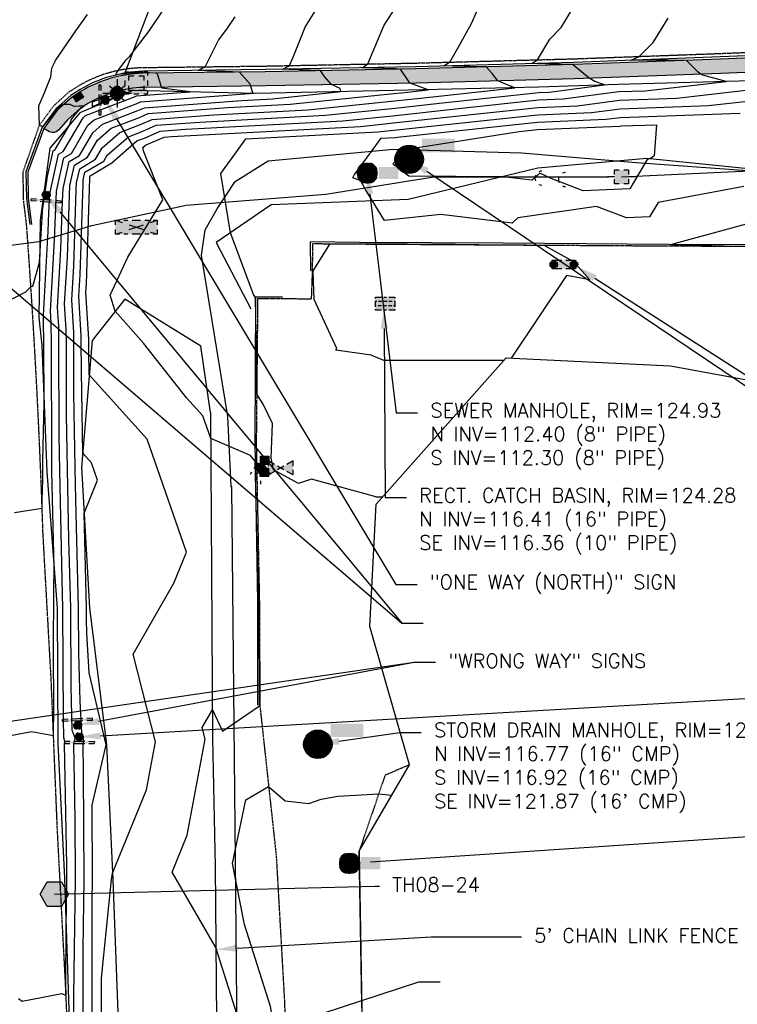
# Model space of a CAD drawing. Header units: feet. Extents: x 351431 to 355879, y 310968 to 329728.
# Tile 223 of 254: x 352992 to 353245, y 326568 to 326915. Entities that reach past the tile are written whole.
import ezdxf

# ---------------------------------------------------------------- set-up
doc = ezdxf.new("R2010")
doc.units = ezdxf.units.FT
doc.header["$MEASUREMENT"] = 0
doc.linetypes.add('D25', pattern=[0.375, 0.25, -0.125])
for name, color, linetype in [('EHYSC', 161, 'Continuous'), ('EHYSW-WARN', 161, 'Continuous'), ('ELIF', 153, 'LINKFENCE'), ('ELIO-LANDSCAPE', 3, 'Continuous'), ('ELTCH-EG1', 253, 'Continuous'), ('ELTCN-EG1', 251, 'Continuous'), ('ELTNB-EG1', 55, 'Continuous'), ('ELTT', 3, 'Continuous'), ('ELUEO', 153, 'OE'), ('ELUEU', 153, 'UE'), ('ELUTU', 153, 'UT'), ('ELYCB-BACK', 5, 'Continuous'), ('ELYCB-FL', 2, 'Continuous'), ('ELYSP', 1, 'D25'), ('ELYSS', 2, 'Continuous'), ('ELYSW-BACK', 2, 'Continuous'), ('ELYSW-WARN', 161, 'Continuous'), ('ESFI', 2, 'Continuous'), ('ESFLJ', 5, 'Continuous'), ('ESFLP', 4, 'Continuous'), ('ESFS', 153, 'Continuous'), ('ESGH', 1, 'Continuous'), ('ESIP', 41, 'Continuous'), ('ESIS', 5, 'Continuous'), ('ESMask', 155, 'Continuous'), ('ESUD', 5, 'Continuous'), ('ESUS', 5, 'Continuous'), ('ESUU', 13, 'Continuous'), ('ESUW', 5, 'Continuous'), ('ETFIP', 7, 'Continuous'), ('ETFS', 6, 'Continuous'), ('ETGH', 4, 'Continuous'), ('ETIF', 4, 'Continuous'), ('ETIS', 2, 'Continuous'), ('ETUD', 4, 'Continuous'), ('ETUS', 2, 'Continuous')]:
    doc.layers.add(name, color=color, linetype=linetype)
doc.styles.add('ANNO-TOPO', font='simplex.shx')
doc.styles.add('ROMANSM', font='romansm.shx')
doc.linetypes.add('LINKFENCE', pattern='A,0.25,-0.08,0.25,-0.08,["X",ROMANSM,S=0.08,R=0,X=-0.004,Y=-0.04],-0.12', length=0.78)
doc.linetypes.add('OE', pattern='A,0.25,-0.07,0.07,-0.07,0.07,-0.07,0.07,-0.07,0.25,-0.06,["OE",ROMANSM,S=0.08,R=0,X=-0.02,Y=-0.04],-0.175', length=1.225)
doc.linetypes.add('UE', pattern='A,0.25,-0.07,0.07,-0.07,0.07,-0.07,0.07,-0.07,0.25,-0.06,["UE",ROMANSM,S=0.08,R=0,X=-0.02,Y=-0.04],-0.175', length=1.225)
doc.linetypes.add('UT', pattern='A,0.25,-0.07,0.07,-0.07,0.07,-0.07,0.25,-0.08,["UT",ROMANSM,S=0.08,R=0,X=-0.04,Y=-0.04],-0.15', length=1.08)

# ---------------------------------------------------------------- blocks, each defined once
blk = doc.blocks.new('ESIPOST')
blk.add_lwpolyline([(0.03, 0.0299), (0.03, -0.03), (-0.03, -0.03), (-0.03, 0.0299), (0.03, 0.0299)])
at = {"layer": 'ESMask'}
blk.add_solid([(-0.03, -0.03), (-0.03, 0.0299), (0.03, -0.03), (0.03, 0.0299)], dxfattribs=at)
blk = doc.blocks.new('ESUFJBOX2')
for points in [[(-0.0787, 0.0535), (-0.0787, 0.0787), (-0.0535, 0.0787)], [(-0.0178, 0.0787), (0.0178, 0.0787)], [(0.0535, 0.0787), (0.0787, 0.0787), (0.0787, 0.0535)], [(-0.0787, -0.0178), (-0.0787, 0.0178)], [(-0.0525, 0.0178), (-0.0525, 0.0525), (-0.0178, 0.0525)], [(0.0178, 0.0525), (0.0525, 0.0525), (0.0525, 0.0178)], [(0.0787, 0.0178), (0.0787, -0.0178)], [(-0.0787, -0.0787), (-0.0787, -0.0535)], [(-0.0525, -0.0525), (-0.0525, -0.0178)], [(-0.0178, -0.0525), (-0.0525, -0.0525)], [(0.0525, -0.0178), (0.0525, -0.0525), (0.0178, -0.0525)], [(0.0787, -0.0535), (0.0787, -0.0787), (0.0535, -0.0787)], [(-0.0535, -0.0787), (-0.0787, -0.0787)], [(0.0178, -0.0787), (-0.0178, -0.0787)]]:
    blk.add_lwpolyline(points)
at = {"layer": 'ESMask'}
blk.add_solid([(-0.0787, -0.0787), (-0.0787, 0.0787), (0.0787, -0.0787), (0.0787, 0.0787)], dxfattribs=at)
blk = doc.blocks.new('ESIPVTSIGN')
for p, q in [((0.0573, 0.0286), (0, 0.0286)), ((0.143, 0.0286), (0.0857, 0.0286)), ((0, -0.0286), (0.0573, -0.0286)), ((0.0857, -0.0286), (0.143, -0.0286))]:
    blk.add_line(p, q)
for centre, start, end in [((0, 0), 145.06818, 214.93182), ((0, 0), 55.06818, 124.93182), ((0, 0), 325.06818, 34.93182), ((0.143, 0), 145.06818, 214.93182), ((0.143, 0), 55.06818, 124.93182), ((0.143, 0), 325.06818, 34.93182), ((0, 0), 235.06818, 304.93182), ((0.143, 0), 235.06818, 304.93182)]:
    blk.add_arc(centre, 0.0286, start, end)
at = {"layer": 'ESMask', "const_width": 0.0286}
for points in [[(0.0048, -0.0135, 0.998377), (-0.0048, 0.0135, 1.001626), (0.0048, -0.0135, -0.622608)], [(0.1478, -0.0135, 0.998377), (0.1382, 0.0135, 1.001626), (0.1478, -0.0135, -0.622608)]]:
    blk.add_lwpolyline(points, format="xyb", dxfattribs=at)
at = {"layer": 'ESMask'}
blk.add_solid([(0, 0.0286), (0.143, 0.0286), (0, -0.0286), (0.143, -0.0286)], dxfattribs=at)
blk = doc.blocks.new('ESIPUBSIGN')
at = {"layer": 'ESMask'}
h = blk.add_hatch(color=256, dxfattribs=at)
edge = h.paths.add_edge_path()
edge.add_arc((0, 0), 0.03, 90, 450)
for p, q in [((-0.03, 0.1047), (-0.0447, 0.1047)), ((-0.0447, 0.1047), (-0.0447, 0.066)), ((-0.03, 0.1047), (-0.03, 0.066)), ((-0.0447, 0.0381), (-0.0447, -0.0393)), ((-0.03, 0.0381), (-0.03, -0.0393)), ((-0.0447, -0.0672), (-0.0447, -0.1059)), ((-0.03, -0.0672), (-0.03, -0.1059)), ((-0.03, -0.1059), (-0.0447, -0.1059))]:
    blk.add_line(p, q)
for start, end in [(144.23142, 216.35632), (17.97024, 107.04945), (253.53828, 340.78828)]:
    blk.add_arc((0, 0), 0.03, start, end)
blk.add_solid([(-0.0447, -0.1059), (-0.03, -0.1059), (-0.0447, 0.1047), (-0.03, 0.1047)], dxfattribs=at)
blk = doc.blocks.new('ESUELECTRO')
for p, q in [((0, 0.1), (0, 0.05)), ((-0.1, 0), (-0.05, 0)), ((-0.053, 0.053), (-0.0354, 0.0354)), ((0.053, 0.053), (0.0354, 0.0354)), ((0.05, 0), (0.1, 0)), ((-0.0354, -0.0354), (-0.053, -0.053)), ((0, -0.05), (0, -0.1)), ((0.0354, -0.0354), (0.053, -0.053))]:
    blk.add_line(p, q)
for start, end in [(157.68747, 202.31253), (67.38078, 113.27535), (337.24438, 22.33803), (246.20098, 290.93232)]:
    blk.add_arc((0, 0), 0.05, start, end)
at = {"layer": 'ESMask', "const_width": 0.0499}
blk.add_lwpolyline([(-0.0249, 0, 1), (0.0249, 0, 1)], format="xyb", close=True, dxfattribs=at)
blk = doc.blocks.new('ESUFCTRL')
for p, q in [((-0.1476, 0.0492), (-0.1004, 0.0335)), ((-0.0502, 0.0167), (0.0502, -0.0167)), ((-0.0502, -0.0167), (0.0502, 0.0167)), ((0.1004, 0.0335), (0.1476, 0.0492)), ((-0.1476, -0.0492), (-0.1004, -0.0335)), ((0.1004, -0.0335), (0.1476, -0.0492))]:
    blk.add_line(p, q)
for points in [[(-0.1476, 0.0167), (-0.1476, 0.0492), (-0.1181, 0.0492)], [(-0.0886, 0.0492), (-0.0591, 0.0492)], [(-0.0295, 0.0492), (0.0295, 0.0492)], [(0.0591, 0.0492), (0.0886, 0.0492)], [(0.1181, 0.0492), (0.1476, 0.0492), (0.1476, 0.0167)], [(-0.1476, -0.0492), (-0.1476, -0.0167)], [(-0.1181, -0.0492), (-0.1476, -0.0492)], [(-0.0591, -0.0492), (-0.0886, -0.0492)], [(0.0295, -0.0492), (-0.0295, -0.0492)], [(0.0886, -0.0492), (0.0591, -0.0492)], [(0.1476, -0.0167), (0.1476, -0.0492), (0.1181, -0.0492)]]:
    blk.add_lwpolyline(points)
at = {"layer": 'ESMask'}
blk.add_solid([(-0.1476, -0.0492), (-0.1476, 0.0492), (0.1476, -0.0492), (0.1476, 0.0492)], dxfattribs=at)
blk = doc.blocks.new('ESUDCI')
for p, q in [((-0.0684, 0.0831), (-0.0684, 0.0912)), ((-0.0684, 0.0912), (-0.0263, 0.0912)), ((-0.0101, 0.0912), (0.0101, 0.0912)), ((0.0263, 0.0912), (0.0684, 0.0912)), ((0.0684, 0.0912), (0.0684, 0.0831)), ((-0.0684, 0.0243), (-0.0684, 0.0669)), ((-0.0595, 0.0602), (-0.0684, 0.0602)), ((-0.0628, 0.0301), (-0.0684, 0.0301)), ((-0.0684, 0), (-0.0684, 0.0081)), ((-0.0263, 0), (-0.0684, 0)), ((-0.0263, 0.0301), (-0.0499, 0.0301)), ((-0.0231, 0.0602), (-0.0466, 0.0602)), ((0.0101, 0.0301), (-0.0134, 0.0301)), ((0.0134, 0.0602), (-0.0101, 0.0602)), ((0.0101, 0), (-0.0101, 0)), ((0.0466, 0.0301), (0.0231, 0.0301)), ((0.0499, 0.0602), (0.0263, 0.0602)), ((0.0684, 0.0301), (0.0595, 0.0301)), ((0.0684, 0.0602), (0.0628, 0.0602)), ((0.0684, 0.0669), (0.0684, 0.0243)), ((0.0684, 0.0081), (0.0684, 0)), ((0.0684, 0), (0.0263, 0))]:
    blk.add_line(p, q)
at = {"layer": 'ESMask'}
blk.add_solid([(-0.0684, 0), (-0.0684, 0.0912), (0.0684, 0), (0.0684, 0.0912)], dxfattribs=at)
blk = doc.blocks.new('ESUFHYDRANT')
at = {"layer": 'ESMask'}
h = blk.add_hatch(color=256, dxfattribs=at)
edge = h.paths.add_edge_path()
edge.add_arc((0, 0), 0.0366, 0, 360)
for p, q in [((-0.0338, 0.0139), (-0.0451, -0.0039)), ((0.0338, 0.0139), (0.0451, -0.0039)), ((-0.0607, -0.0286), (-0.072, -0.0464)), ((0.0011, -0.0366), (0.0011, -0.0603)), ((0.0607, -0.0286), (0.072, -0.0464)), ((0.0011, -0.0895), (0.0011, -0.1132))]:
    blk.add_line(p, q)
for start, end in [(113.50274, 198.71626), (341.52342, 67.39151), (244.79631, 295.44337)]:
    blk.add_arc((0, 0), 0.0366, start, end)
blk = doc.blocks.new('ESUANCHOR')
for start, end in [(155, 205), (90, 115), (245, 270)]:
    blk.add_arc((0, 0), 0.0492, start, end)
blk = doc.blocks.new('ESUPOLE')
for p, q in [((-0.0492, 0), (-0.0984, 0)), ((-0.0492, 0.0492), (-0.0167, 0.0492)), ((-0.0492, 0.0167), (-0.0492, 0.0492)), ((0.0167, 0.0492), (0.0492, 0.0492)), ((0.0492, 0.0492), (0.0492, 0.0167)), ((0.0984, 0), (0.0492, 0)), ((-0.0492, -0.0492), (-0.0492, -0.0167)), ((-0.0167, -0.0492), (-0.0492, -0.0492)), ((0.0492, -0.0492), (0.0167, -0.0492)), ((0.0492, -0.0167), (0.0492, -0.0492))]:
    blk.add_line(p, q)
at = {"layer": 'ESMask'}
blk.add_solid([(-0.0492, -0.0492), (-0.0492, 0.0492), (0.0492, -0.0492), (0.0492, 0.0492)], dxfattribs=at)
blk = doc.blocks.new('ESUMHOLE')
at = {"ltscale": 0.5}
for radius in [0.1, 0.057]:
    blk.add_circle((0, 0), radius, dxfattribs=at)
at = {"layer": 'ESMask', "const_width": 0.1}
blk.add_lwpolyline([(-0.05, 0, 1), (0.05, 0, 1)], format="xyb", close=True, dxfattribs=at)
at = {"layer": 'ESMask', "color": 155}
blk.add_solid([(0.0899, 0.0499), (0.0899, 0.1445), (0.3206, 0.0499), (0.3206, 0.1445)], dxfattribs=at)
blk = doc.blocks.new('ESUSMHOLE')
for radius, start, end in [(0.0738, 110, 160), (0.0738, 20, 70), (0.0492, 155, 205), (0.0492, 65, 115), (0.0492, 335, 25), (0.0738, 200, 250), (0.0492, 245, 295), (0.0738, 290, 340)]:
    blk.add_arc((0, 0), radius, start, end)
at = {"layer": 'ESMask', "const_width": 0.0738}
blk.add_lwpolyline([(-0.0369, 0, 1), (0.0369, 0, 1)], format="xyb", close=True, dxfattribs=at)
at = {"layer": 'ESMask'}
blk.add_solid([(0.0796, -0.0411), (0.0796, 0.0441), (0.2186, -0.0411), (0.2186, 0.0441)], dxfattribs=at)
blk = doc.blocks.new('ESUVALVE')
for p, q in [((-0.0866, 0.0124), (-0.0866, 0.0495)), ((-0.0433, 0.0247), (-0.0866, 0.0495)), ((0.0217, -0.0124), (-0.0217, 0.0124)), ((0.0217, 0.0124), (-0.0217, -0.0124)), ((0.0866, 0.0495), (0.0433, 0.0247)), ((0.0866, 0.0124), (0.0866, 0.0495)), ((-0.0866, -0.0495), (-0.0866, -0.0124)), ((-0.0433, -0.0247), (-0.0866, -0.0495)), ((0.0866, -0.0495), (0.0433, -0.0247)), ((0.0866, -0.0495), (0.0866, -0.0124))]:
    blk.add_line(p, q)
at = {"layer": 'ESMask'}
blk.add_solid([(-0.0866, -0.0495), (-0.0866, 0.0495), (0.0866, 0.0495), (0.0866, -0.0495)], dxfattribs=at)
blk = doc.blocks.new('TH')
blk.add_hatch(color=256).paths.add_polyline_path([(-0.05, 0.0866), (0.05, 0.0866), (0.1, 0), (0.05, -0.0866), (-0.05, -0.0866), (-0.1, 0)])
for p, q in [((-0.1, 0), (-0.05, 0.0866)), ((-0.05, 0.0866), (0.05, 0.0866)), ((0.05, 0.0866), (0.1, 0)), ((-0.05, -0.0866), (-0.1, 0)), ((0.1, 0), (0.05, -0.0866)), ((0.05, -0.0866), (-0.05, -0.0866))]:
    blk.add_line(p, q)

msp = doc.modelspace()

# ---------------------------------------------------------------- hatches: boundary and pattern name
at = {"layer": 'EHYSC'}
h = msp.add_hatch(dxfattribs=at)
h.set_pattern_fill('AR-CONC', color=256, style=0)
h.set_pattern_definition([(50, (353000.736, 326874.569), (7.1726, -0.62752), [0.75, -8.25]), (355, (353000.736, 326874.569), (-1.38751, 7.52192), [0.6, -6.6]), (100.4514, (353001.334, 326874.517), (5.78509, 6.8944), [0.6374, -7.01142]), (46.1842, (353000.736, 326876.569), (10.67241, -1.65519), [1.125, -12.375]), (96.6356, (353001.625, 326876.431), (9.34663, 9.74118), [0.9561, -10.51713]), (351.1842, (353000.736, 326876.569), (9.34662, 9.74119), [0.9, -9.9]), (21, (353001.736, 326876.069), (5.96907, -4.02619), [0.75, -8.25]), (326, (353001.736, 326876.069), (2.43315, 7.2515), [0.6, -6.6]), (71.4514, (353002.2334, 326875.7335), (8.40223, 3.225305), [0.6374, -7.01142]), (37.5, (353000.736, 326874.569), (0.121599, 3.328939), [0, -6.52, 0, -6.7, 0, -6.625]), (7.5, (353000.736, 326874.569), (2.630695, 3.944117), [0, -3.82, 0, -6.37, 0, -2.525]), (327.5, (352998.506, 326874.569), (5.338224, -0.225549), [0, -2.5, 0, -7.8, 0, -10.35]), (317.5, (352997.506, 326874.569), (5.83186, 1.00105), [0, -3.25, 0, -5.18, 0, -7.35])])
h.paths.add_polyline_path([(353409.5, 326896.94), (353388.39, 326899.02), (353344.02, 326904.02, 0.039543), (353331.44, 326904.53), (353289.29, 326902.8), (353239.03, 326900.73), (353187.36, 326898.82), (353131.65, 326897.31), (353078.73, 326896.29), (353035.68, 326895.77, 0.127583), (353013.93, 326889.41), (353010.76, 326887.34), (353005.65, 326882.91), (353000.74, 326876.37), (353002.81, 326875.15, 0.341419), (353005.94, 326875.71), (353009.21, 326879.51), (353013.64, 326883.45), (353016.48, 326885.18, -0.124114), (353035.85, 326890.79), (353079.01, 326891.32), (353131.96, 326892.31), (353187.64, 326893.82), (353239.13, 326895.69), (353289.63, 326897.81), (353331.65, 326899.54, -0.045105), (353343.43, 326899.05), (353387.94, 326894.07), (353409.31, 326892.04), (353439.99, 326891.67), (353486.67, 326891.63), (353488.08, 326891.5), (353488.97, 326891.36), (353491.86, 326890.81), (353492.63, 326890.62), (353493.42, 326890.36), (353494.24, 326890), (353495.34, 326889.39), (353495.99, 326888.96), (353496.6, 326888.48), (353497.18, 326887.97), (353497.75, 326887.39), (353498.33, 326886.76), (353499.14, 326885.78), (353499.59, 326885.14), (353500, 326884.48), (353500.38, 326883.8), (353500.73, 326883.07), (353501.07, 326882.28), (353501.32, 326881.61), (353501.83, 326880.11), (353502.29, 326878.53), (353503.02, 326875.77), (353503.3, 326874.57), (353508.15, 326875.51), (353507.81, 326876.86), (353506.95, 326879.97), (353506.41, 326881.75), (353505.83, 326883.44), (353505.54, 326884.2), (353504.72, 326886.18), (353504.3, 326887.08), (353503.83, 326887.95), (353503.29, 326888.79), (353502.64, 326889.63), (353502.27, 326890.05), (353501.43, 326890.93), (353500.58, 326891.69), (353499.71, 326892.37), (353498.81, 326892.98), (353497.85, 326893.55), (353496.25, 326894.38), (353495.22, 326894.83), (353494.24, 326895.17), (353493.27, 326895.44), (353489.65, 326896.24), (353488.58, 326896.44), (353486.88, 326896.64), (353440.45, 326896.59)])
at = {"layer": 'EHYSW-WARN'}
h = msp.add_hatch(dxfattribs=at)
h.set_pattern_fill('ANSI37', color=256, scale=3, style=0)
h.paths.add_polyline_path([(353012.33, 326885.66), (353011.23, 326887.31), (353013.71, 326888.92), (353014.78, 326887.31)])

# ---------------------------------------------------------------- linework, layer by layer
at = {"layer": 'ELIF', "flags": 128}
msp.add_lwpolyline([(353059.44, 326776.42), (353059.83, 326720.17), (353060.15, 326661.66), (353061.04, 326616.65), (353061.59, 326562.67), (353061.87, 326521.64), (353062.8, 326460.13), (353062.74, 326421.23), (353063.27, 326366.87), (353064, 326343.57)], dxfattribs=at)
at = {"layer": 'ELIO-LANDSCAPE', "flags": 128}
msp.add_lwpolyline([(353322.07, 326841.59), (353321.62, 326863.93), (353303.79, 326865.15), (353254.5, 326861.48), (353213.08, 326865.76), (353174.69, 326862.33), (353128.99, 326851.39), (353080.78, 326849.45), (353061.43, 326836.2), (353073.62, 326812.87)], dxfattribs=at)
at = {"layer": 'ELTCH-EG1', "flags": 128}
for points, elevation in [([(353014.6, 326563.01), (353014.6, 326587.47), (353014.93, 326612.35), (353014.78, 326649.85), (353014.59, 326659.58), (353014.87, 326660.88), (353014.12, 326663.82), (353013.55, 326674.78), (353013.11, 326691.71), (353013.03, 326707.63), (353012.07, 326745.7), (353011.83, 326756.89), (353011.39, 326783.25), (353011.35, 326801.12), (353011.3, 326804.49), (353010.61, 326816.01), (353011.3, 326827.85), (353012.18, 326854.79), (353012.29, 326857.19), (353013.41, 326862.18), (353019.02, 326865.53), (353021.37, 326869.55), (353027.52, 326874.9), (353035.05, 326877.79), (353038.96, 326879.51), (353060.6, 326881.13), (353093.66, 326882.9), (353124.25, 326886.07), (353133.34, 326887.04), (353166.56, 326890.66), (353165.01, 326891.2), (353160.57, 326893.09), (353158.64, 326895.62), (353156.44, 326897.98), (353145.04, 326898.23), (353141.54, 326898.31), (353143.21, 326899.39), (353143.65, 326899.67), (353146.55, 326904.63), (353151.32, 326913.23), (353156.55, 326925.29)], 130), ([(353009.79, 326877.45), (353010.35, 326879.26), (353010.37, 326879.28), (353010.39, 326879.31), (353010.41, 326879.33), (353011.36, 326880.66), (353013.62, 326883.21), (353014.95, 326884.25), (353013.84, 326884.15), (353013.23, 326884.15), (353011.5, 326884.03), (353010.11, 326884.74), (353007.83, 326884.8), (353007.34, 326884.74), (353005.34, 326883.15), (353003.72, 326881.15), (353000.38, 326877.05), (352999.2, 326877.37), (352999.07, 326884.26), (353000.88, 326888.61), (353003.22, 326894.52), (353003.65, 326897.58), (353003.75, 326897.81), (353003.85, 326898.03), (353003.95, 326898.25), (353004.05, 326898.47), (353004.14, 326898.68), (353004.24, 326898.88), (353004.34, 326899.08), (353004.44, 326899.28), (353004.54, 326899.47), (353004.64, 326899.66), (353004.73, 326899.84), (353004.83, 326900.02), (353004.93, 326900.19), (353012.01, 326910.67), (353016.18, 326916.46)], 135), ([(353020.16, 326886.53), (353019.9, 326886.43), (353019.63, 326886.32), (353019.35, 326886.21), (353019.06, 326886.09), (353018.75, 326885.96), (353018.44, 326885.82), (353018.11, 326885.68), (353017.76, 326885.52), (353017.83, 326884.02), (353030.09, 326888.95), (353024.2, 326887.36), (353023.58, 326887.6), (353023.14, 326887.5), (353022.66, 326887.37), (353022.12, 326887.21), (353021.53, 326887.03), (353021.32, 326886.95), (353021.1, 326886.88), (353020.88, 326886.8), (353020.65, 326886.71), (353020.41, 326886.62), (353020.16, 326886.53)], 135), ([(353140.56, 326846.02), (353120.67, 326843.96), (353114.01, 326854.87), (353112.34, 326857.85), (353109.61, 326858.96), (353110.19, 326860.08), (353111.67, 326862.15), (353119.58, 326872.9), (353124.57, 326873.17), (353125.28, 326873.24), (353166.86, 326877.69), (353174.55, 326878.53), (353198.59, 326879.55), (353203.83, 326880.23), (353245.93, 326881.72)], 125), ([(352976.21, 326809.55), (352994.4, 326818.88), (352996.07, 326820.54), (352996.23, 326820.7), (352996.3, 326820.72), (352996.95, 326820.84), (352999.28, 326829.14), (353000.11, 326843.22), (353000.15, 326844.6), (353000.28, 326847.29), (353002.12, 326859.54), (353004.12, 326868.49), (353004.78, 326868.89), (353009.79, 326877.45)], 135), ([(353247.21, 326855.87), (353217, 326850.33), (353213.97, 326845.22), (353205.85, 326844.88), (353195.31, 326848.84), (353167.66, 326844.86), (353165.63, 326843.03), (353140.56, 326846.02)], 125), ([(353162.72, 326794.64), (353120.46, 326794.67), (353115.96, 326796.51), (353103.54, 326798.32), (353103.97, 326798.88), (353095.92, 326816.11), (353095.61, 326826.03), (353095.85, 326826.53), (353101.44, 326835.65), (353112.05, 326835.91), (353145.58, 326835.59), (353162.35, 326835.41), (353176.97, 326835.17), (353187.18, 326829.56), (353193.03, 326823.01), (353184.72, 326824.61), (353165.28, 326795.52)], 125)]:
    msp.add_lwpolyline(points, dxfattribs=dict(at, elevation=elevation))
at = {"layer": 'ELTCN-EG1', "flags": 128}
for points, elevation in [([(353019.68, 326872.19), (353024.5, 326876.39), (353034.45, 326880.21), (353037.56, 326881.57), (353065.55, 326883.67), (353087.47, 326884.85), (353124.04, 326888.64), (353126.64, 326888.91), (353136.13, 326889.95), (353130.62, 326891.87), (353129.74, 326892.27), (353129.55, 326892.49), (353126.3, 326897.2), (353124.52, 326897.27), (353112.7, 326897.68), (353113.54, 326898.13), (353114.78, 326899.01), (353120.13, 326911.62), (353120.56, 326912.66), (353121.61, 326914.35), (353128.58, 326925)], 131), ([(353017.98, 326874.84), (353021.48, 326877.88), (353033.85, 326882.63), (353036.17, 326883.64), (353070.5, 326886.22), (353081.29, 326886.79), (353105.36, 326889.29), (353105.1, 326890.36), (353102.02, 326891.75), (353099.48, 326894.74), (353098.15, 326896.67), (353086.99, 326897.09), (353084.86, 326897.16), (353086.94, 326898.25), (353087.23, 326898.46), (353088.5, 326901.45), (353092.81, 326911.95), (353098.1, 326920.45)], 132), ([(353017.84, 326563.22), (353017.83, 326603.98), (353017.94, 326612.28), (353017.84, 326638.21), (353022.7, 326659.44), (353016.69, 326684.82), (353015.96, 326698.78), (353015.84, 326703.35), (353015.82, 326707.65), (353014.98, 326740.99), (353019.71, 326752.63), (353017.59, 326758.69), (353014.48, 326762.14), (353014, 326790.81), (353013.98, 326801.36), (353013.95, 326803.35), (353013.11, 326817.34), (353013.54, 326824.78), (353014.58, 326856.83), (353014.65, 326858.16), (353015.26, 326860.92), (353021.87, 326864.85), (353023.07, 326866.9), (353030.54, 326873.41), (353035.64, 326875.37), (353040.36, 326877.44), (353055.65, 326878.58), (353099.84, 326880.95), (353124.46, 326883.5), (353140.05, 326885.17), (353175, 326888.98), (353178.66, 326889.13), (353198.17, 326891.67), (353194.76, 326892.9), (353192.75, 326894), (353187.38, 326898.46), (353187.06, 326898.81), (353186.94, 326898.82), (353172.5, 326899.16), (353173.04, 326899.51), (353174.59, 326900.49), (353178.86, 326907.8), (353182.88, 326911.8), (353184.21, 326913.97), (353187.31, 326919.26)], 129), ([(353014.59, 326880.12), (353015.44, 326880.86), (353032.65, 326887.46), (353033.37, 326887.78), (353052.25, 326889.19), (353042.27, 326890.45), (353042.15, 326890.87), (353040.9, 326895.23), (353040.37, 326895.83), (353035.69, 326895.97), (353035.3, 326895.97), (353034.55, 326895.97), (353034.06, 326895.96), (353033.4, 326895.95), (353032.82, 326895.92), (353032.25, 326895.89), (353031.57, 326895.84), (353031.1, 326895.81), (353030.32, 326895.73), (353029.95, 326895.7), (353029.07, 326895.59), (353028.81, 326895.56), (353027.82, 326895.42), (353027.66, 326895.39), (353026.57, 326895.21), (353026.52, 326895.2), (353026.02, 326895.11), (353026.37, 326895.77), (353027.03, 326896.83), (353027.29, 326897.18), (353028.27, 326898.46), (353029.1, 326899.53), (353029.82, 326900.43), (353030.44, 326901.18), (353031, 326901.82), (353031.49, 326902.37), (353031.93, 326902.84), (353037.96, 326910.83), (353042.61, 326917.58)], 134), ([(353021.09, 326563.43), (353021.08, 326577.4), (353024.59, 326612.08), (353024.99, 326614.35), (353036.96, 326643.63), (353040.11, 326660.47), (353032.18, 326691.38), (353046.6, 326716.32), (353051.05, 326727.27), (353037.15, 326766.98), (353016.76, 326789.61), (353016.61, 326798.37), (353016.6, 326801.6), (353016.6, 326802.2), (353015.61, 326818.67), (353015.78, 326821.71), (353016.99, 326858.87), (353017, 326859.12), (353017.12, 326859.66), (353024.71, 326864.18), (353024.76, 326864.26), (353033.56, 326871.92), (353036.24, 326872.95), (353041.75, 326875.37), (353050.7, 326876.04), (353106.02, 326879.01), (353124.66, 326880.94), (353146.75, 326883.3), (353174.89, 326886.36), (353183.64, 326886.74), (353203.17, 326889.28), (353212.47, 326889.6), (353241.01, 326892.87), (353232.81, 326895.02), (353232.06, 326895.44), (353231.17, 326896.18), (353227.02, 326900.29), (353220.13, 326900.31), (353207.56, 326900.32), (353209.09, 326901.1), (353210.36, 326901.67), (353215.27, 326906.55), (353220.51, 326915.13)], 128), ([(353016.29, 326877.48), (353018.46, 326879.37), (353033.25, 326885.04), (353034.77, 326885.71), (353074.62, 326888.7), (353074.33, 326888.73), (353073.65, 326891.25), (353073.47, 326891.89), (353069.65, 326896.18), (353064.69, 326896.34), (353055.1, 326896.71), (353056.32, 326897.42), (353057.62, 326898.04), (353062.28, 326907.43), (353065.21, 326911.31), (353068.13, 326915.56)], 133), ([(353068.86, 326564.46), (353061.33, 326588.22), (353045.92, 326614.72), (353051.21, 326627.67), (353057.54, 326661.5), (353056.5, 326665.53), (353060.1, 326671.74), (353063.66, 326664.25), (353076.71, 326673.19), (353076.59, 326706.2), (353076.59, 326709.91), (353075.81, 326734.68), (353075.12, 326759.25), (353073.48, 326761.27), (353059.51, 326767.27), (353056.71, 326775.26), (353051.11, 326781.48), (353035.91, 326800.76), (353025.92, 326811.99), (353024.19, 326817.65), (353030.39, 326831.05), (353042.71, 326851.24), (353037.94, 326863.04), (353036.03, 326868.09), (353035.67, 326869.64), (353036.57, 326870.43), (353036.84, 326870.53), (353043.15, 326873.3), (353045.75, 326873.5), (353112.2, 326877.06), (353124.87, 326878.37), (353153.45, 326881.43), (353174.78, 326883.75), (353188.63, 326884.34), (353203.39, 326886.26), (353223.62, 326886.98), (353253.94, 326890.45)], 127), ([(353119.87, 326746.55), (353117.86, 326746.55), (353116.82, 326746.98), (353095.02, 326752.93), (353090.42, 326751.39), (353081.67, 326756.22), (353081.26, 326758.27), (353080.81, 326760.33), (353081.22, 326772.52), (353077.98, 326779.34), (353075.72, 326782.84), (353075.69, 326798.84), (353075.32, 326816.4), (353075.14, 326816.48), (353075.29, 326816.86), (353074.63, 326817.91), (353066.47, 326839.65), (353063.07, 326860.44), (353068.94, 326868.63), (353071.87, 326872.62), (353118.38, 326875.11), (353125.08, 326875.81), (353160.15, 326879.56), (353174.66, 326881.14), (353193.61, 326881.95), (353203.61, 326883.25), (353234.77, 326884.35), (353253.86, 326886.53)], 126), ([(352990.45, 326741.22), (352995.58, 326742.03), (353000.19, 326742.76), (353000.24, 326745.29), (353000.32, 326749.45), (353000.38, 326752.72), (353000.42, 326755.36), (353000.45, 326757.53), (353000.48, 326759.36), (353000.89, 326779.64), (353000.83, 326800.18), (353000.72, 326809.08), (353000.62, 326810.69), (353002.35, 326840.14), (353002.56, 326846.63), (353002.88, 326853.33), (353005.98, 326867.23), (353007.63, 326868.21), (353014.59, 326880.12)], 134), ([(352980.95, 326661.18), (352996.41, 326664.17), (353004.19, 326662.75), (353004.35, 326672.75), (353004.24, 326692.8), (353004.25, 326713.9), (353004.37, 326721.69), (353003.64, 326755.76), (353003.56, 326760.57), (353003.46, 326800.42), (353003.36, 326807.93), (353003.12, 326812.02), (353004.59, 326837.07), (353004.96, 326848.67), (353005.23, 326854.3), (353007.83, 326865.97), (353010.48, 326867.54), (353016.29, 326877.48)], 133), ([(352991.9, 326570.22), (352993.19, 326569.25), (353007.12, 326571.96), (353008.6, 326571.3), (353008.52, 326575.13), (353008.65, 326594.63), (353008.89, 326612.5), (353008.87, 326617.1), (353008.04, 326659.83), (353008.23, 326660.7), (353007.82, 326661.9), (353007.65, 326668.42), (353007.45, 326707.58), (353007.2, 326717.66), (353006.37, 326756.13), (353006.17, 326768.13), (353006.09, 326800.65), (353006.01, 326806.79), (353005.62, 326813.35), (353006.82, 326834), (353007.37, 326850.71), (353007.59, 326855.26), (353009.69, 326864.71), (353013.32, 326866.87), (353017.98, 326874.84)], 132), ([(353162.26, 326859.36), (353129.22, 326859.53), (353123.86, 326863.67), (353123.91, 326864.08), (353127.81, 326868.36), (353127.81, 326868.91), (353168.11, 326875.23), (353173.56, 326875.82), (353174.44, 326875.91), (353203.57, 326877.16), (353204.05, 326877.22), (353216.48, 326877.66), (353215.62, 326866.64), (353214.18, 326865.64), (353213.16, 326865.45), (353207.05, 326855.13), (353190.64, 326854.43), (353179.31, 326858.68), (353175.41, 326860.55), (353172.71, 326858.11), (353162.26, 326859.36)], 124), ([(353011.36, 326562.8), (353011.36, 326570.95), (353011.91, 326612.43), (353011.82, 326633.48), (353011.32, 326659.7), (353011.76, 326661.76), (353010.78, 326664.62), (353010.38, 326680.07), (353010.24, 326707.6), (353009.63, 326731.68), (353009.1, 326756.51), (353008.78, 326775.69), (353008.72, 326800.89), (353008.66, 326805.64), (353008.11, 326814.68), (353009.06, 326830.92), (353009.77, 326852.75), (353009.94, 326856.23), (353011.55, 326863.44), (353016.17, 326866.2), (353019.68, 326872.19)], 131), ([(353396.48, 326858.58), (353367.89, 326858.23), (353354.47, 326872.91), (353340.73, 326871.55), (353329.13, 326856.61), (353325.36, 326856.48), (353321.79, 326855.35), (353319.17, 326855.46), (353308.99, 326854.82), (353303.23, 326851.9), (353283.34, 326847.72), (353262.71, 326846.64), (353221.74, 326835.52), (353222.85, 326835.49), (353248.72, 326834.81), (353252.39, 326826.36), (353266.06, 326814.2), (353258, 326808.09), (353261.83, 326793.41), (353255.63, 326786.54)], 126), ([(353114.29, 326522.3), (353104.31, 326536.55), (353099.19, 326547.64), (353092.72, 326542.78), (353086.22, 326535.37), (353080.59, 326567.35), (353071.43, 326596.23), (353067.17, 326617.7), (353071.85, 326640.12), (353079.91, 326644.86), (353085.77, 326639.78), (353094.06, 326638.83), (353098.39, 326640.36), (353104.29, 326641.42), (353118.67, 326642.28), (353123.24, 326641.78)], 126)]:
    msp.add_lwpolyline(points, dxfattribs=dict(at, elevation=elevation))
at = {"layer": 'ELTNB-EG1'}
msp.add_polyline3d([(353114.44, 326518.11, 126.05), (353112.68, 326568.44, 125.45), (353111.78, 326622.09, 125.28), (353129.45, 326652.44, 126.39), (353115.49, 326701.07, 126.4), (353117.73, 326744.14, 126.05), (353163.58, 326795.6, 124.98), (353221.34, 326792.82, 125.66), (353287.91, 326780.62, 126.32), (353322.4, 326782.03, 127.29), (353330.61, 326803.85, 127.73), (353330.51, 326813.11, 128.22), (353342.77, 326813.12, 128.22), (353342.14, 326826.11, 127.98), (353333.57, 326825.46, 128.24), (353333.54, 326840.19, 128.32), (353342.71, 326840.06, 127.81), (353342.67, 326843.44, 127.91), (353428.47, 326843.5, 128.04)], dxfattribs=at)
at = {"layer": 'ELTT', "flags": 128}
msp.add_lwpolyline([(353059.44, 326776.42), (353056.01, 326799.73), (353029.27, 326816.22), (353017.76, 326801.7), (353014.07, 326757.2), (353016.85, 326707.66), (353022.85, 326659.44), (353025.1, 326612.07), (353026.89, 326565.25), (353028.93, 326519.21), (353029.83, 326464.93), (353030.02, 326428.29), (353028.12, 326415.18), (353039.06, 326367.56), (353037.06, 326343.1), (353036.47, 326338.35), (353057.6, 326327.29), (353064, 326343.57)], dxfattribs=at)
at = {"layer": 'ELUEO', "flags": 128}
msp.add_lwpolyline([(353204.14, 326859.29), (353436.59, 326870.2), (353530.23, 326875.1)], dxfattribs=at)
at = {"layer": 'ELUEU', "flags": 128}
msp.add_lwpolyline([(352351.46, 326791.68), (352425.16, 326797.95), (352464.36, 326798.33), (352487.93, 326803.14), (352514.87, 326803.54), (352556.23, 326806.26), (352602.84, 326808.62), (352646.99, 326813.13), (352671.41, 326813.64), (352715.92, 326816.73), (352748.84, 326820.05), (352790.25, 326822.18), (352812.17, 326823.54), (352842.8, 326825.81), (352871.52, 326828.14), (352926.73, 326831.62), (352954.34, 326830.64), (352999.07, 326836.58), (353017.7, 326842.13), (353050.85, 326849.33), (353100.03, 326853.15), (353138.08, 326859.36), (353199.58, 326859.25)], dxfattribs=at)
at = {"layer": 'ELUTU', "flags": 128}
msp.add_lwpolyline([(353067.97, 326330.84), (353068.84, 326555.86), (353068.22, 326618.95), (353066.93, 326750.13), (353066.78, 326750.47), (353065.61, 326774.95), (353056.26, 326831.77), (353057.58, 326840.61), (353061.8, 326848.04), (353068.08, 326857.62), (353079.76, 326864.96), (353123.91, 326869.03), (353168.9, 326867.79), (353209.44, 326864.31), (353248.52, 326861.52), (353297.12, 326856.55), (353345.76, 326855.6), (353391.81, 326858.7), (353413.08, 326859.96), (353436.45, 326859.34), (353456.55, 326858.53), (353478.92, 326858.17), (353492.62, 326851.51), (353505.4, 326854.77)], dxfattribs=at)
at = {"layer": 'ELYCB-BACK', "flags": 128}
msp.add_lwpolyline([(353388.39, 326899.02), (353344.02, 326904.02, 0.039543), (353331.44, 326904.53), (353289.29, 326902.8), (353239.03, 326900.73), (353187.36, 326898.82), (353131.65, 326897.31), (353078.73, 326896.29), (353035.68, 326895.77, 0.127583), (353013.93, 326889.41), (353010.76, 326887.34), (353005.65, 326882.91), (353000.74, 326876.37), (352995.14, 326860.98), (352995.25, 326851.85), (352996.43, 326842.56)], format="xyb", dxfattribs=at)
for points in [[(353302.55, 326835.52), (353268.91, 326835.42), (353220.76, 326835.52), (353162.31, 326835.94), (353112.01, 326836.23), (353094.59, 326836.47), (353094.6, 326826.24)], [(353084.75, 326817.02), (353075.33, 326816.95), (353075, 326765.83), (353076.02, 326709.87), (353076.05, 326673.42)]]:
    msp.add_lwpolyline(points, dxfattribs=at)
at = {"layer": 'ELYCB-FL', "flags": 128}
msp.add_lwpolyline([(353388.43, 326899.75), (353344.19, 326904.69, 0.027314), (353331.4, 326905.22), (353289.25, 326903.48), (353239.03, 326901.48), (353187.35, 326899.57), (353131.64, 326898.04), (353078.73, 326897.05), (353035.71, 326896.43, 0.125285), (353013.54, 326890.06), (353010.33, 326887.97), (353005.08, 326883.33), (353000.16, 326876.75), (352994.41, 326861.05), (352994.63, 326851.74), (352995.9, 326842.52)], format="xyb", dxfattribs=at)
at = {"layer": 'ELYSP', "flags": 128}
for points in [[(353322.4, 326782.03), (353322.2, 326818.11), (353303.72, 326818.16), (353302.33, 326819.78), (353302.29, 326834.78), (353268.86, 326834.74), (353220.8, 326834.89), (353162.36, 326835.26), (353112.09, 326835.57), (353095.35, 326835.7), (353095.27, 326826.2), (353094.9, 326816.22), (353084.59, 326816.44), (353076.05, 326816.42), (353075.55, 326765.7), (353076.65, 326709.91), (353076.84, 326673.15), (353082.58, 326620.35), (353085.52, 326568.56), (353086.59, 326517.98), (353086.29, 326469.72), (353086.46, 326444.77), (353086.53, 326395.33), (353086.73, 326339.41), (353086.53, 326338.93), (353077.94, 326329.92), (353064.95, 326320.61), (353049.46, 326314.86), (353037.29, 326314.41), (353031.39, 326316.33), (353023.33, 326323.94), (353023.01, 326329.27), (353019.94, 326337.23), (353017.64, 326396.78), (353016.5, 326422.46), (353013.99, 326473.02), (353010.67, 326525.17), (353008.35, 326576.87), (353005.56, 326629.61), (353003.39, 326682.25), (353000.5, 326733.81, 0.010208), (352994.73, 326842.28), (352993.62, 326851.55), (352993.53, 326861.06), (352999.2, 326877.37), (353004.15, 326884.18), (353009.5, 326889.06), (353012.85, 326891.23, -0.134365), (353035.63, 326897.77), (353078.69, 326898.29), (353131.58, 326899.34), (353187.28, 326900.83), (353238.91, 326902.72), (353289.15, 326904.69), (353331.38, 326906.53, -0.040245), (353344.34, 326906.03), (353388.59, 326901.08), (353409.5, 326899.08), (353440.35, 326898.71), (353487.09, 326898.74), (353488.87, 326898.5), (353489.98, 326898.27), (353493.9, 326897.33), (353494.96, 326897.02), (353496.03, 326896.63), (353497.14, 326896.12), (353498.85, 326895.21), (353499.89, 326894.58), (353500.85, 326893.91), (353501.78, 326893.18), (353502.69, 326892.35), (353503.61, 326891.41), (353504.02, 326890.95), (353504.74, 326890.02), (353505.36, 326889.1), (353505.9, 326888.15), (353506.4, 326887.16), (353507.35, 326884.98), (353507.66, 326884.19), (353508.27, 326882.43), (353508.85, 326880.57), (353509.75, 326877.32), (353510.1, 326875.91)], [(353129.45, 326652.44), (353120.88, 326648.73), (353111.78, 326622.09), (353112.68, 326568.44), (353114.44, 326518.11), (353114.65, 326469.07), (353115.73, 326444.74), (353115.82, 326395.44), (353116.24, 326337.45, 0.425387), (353138.22, 326313.06)]]:
    msp.add_lwpolyline(points, format="xyb", dxfattribs=at)
at = {"layer": 'ELYSS', "flags": 128}
msp.add_lwpolyline([(353357.32, 326880.01), (353340.56, 326896), (353297.79, 326894.78), (353253.99, 326893.22), (353202.98, 326891.84), (353175.08, 326890.86), (353123.96, 326889.66), (353075.29, 326888.68), (353032.11, 326889.64), (353013.51, 326881.82), (353002.87, 326869.34), (352999.5, 326844.04), (352999, 326809.82), (353000.1, 326800.12), (353001.82, 326755.5), (353005.44, 326707.56), (353005.66, 326659.92), (353008.04, 326612.52), (353009.74, 326562.69), (353014.98, 326517.62), (353017.7, 326462.75)], dxfattribs=at)
at = {"layer": 'ELYSW-BACK', "flags": 128}
msp.add_lwpolyline([(353387.94, 326894.07), (353343.43, 326899.05, 0.045105), (353331.65, 326899.54), (353289.63, 326897.81), (353239.13, 326895.69), (353187.64, 326893.82), (353131.96, 326892.31), (353079.01, 326891.32), (353035.85, 326890.79, 0.124114), (353016.48, 326885.18), (353013.64, 326883.45), (353009.21, 326879.51), (353006.03, 326875.81, -0.356643), (353002.81, 326875.15), (353000.74, 326876.37)], format="xyb", dxfattribs=at)
at = {"layer": 'ELYSW-WARN', "flags": 128}
msp.add_lwpolyline([(353012.33, 326885.66), (353011.23, 326887.31), (353013.71, 326888.92), (353014.78, 326887.31)], close=True, dxfattribs=at)
at = {"layer": 'ETFIP', "linetype": 'ByBlock', "lineweight": -2}
msp.add_lwpolyline([(353029.27, 326895.7), (353134.2, 327170.88)], dxfattribs=at)
at = {"layer": 'ETFIP'}
msp.add_solid([(353030.44, 326895.25), (353026.6, 326888.69), (353028.1, 326896.14)], dxfattribs=at)
at = {"layer": 'ETFS', "linetype": 'ByBlock', "lineweight": -2}
for p, q in [((353124.67, 326715.92), (353132.17, 326715.92)), ((353126.82, 326702.33), (353134.32, 326702.33)), ((353131.15, 326688.51), (353138.65, 326688.51)), ((353132.82, 326576.05), (353140.32, 326576.05))]:
    msp.add_line(p, q, dxfattribs=at)
for points in [[(353026.24, 326879.91), (353124.67, 326715.92)], [(352957.21, 326847.45), (353126.82, 326702.33)], [(353006.41, 326847.05), (353126.82, 326702.33)], [(352961.61, 326663.79), (353131.15, 326688.51)], [(353020.07, 326667.76), (353131.15, 326688.51)], [(353020.76, 326662.65), (353280.04, 326677.65)], [(353024.92, 326540.73), (353132.82, 326576.05)]]:
    msp.add_lwpolyline(points, dxfattribs=at)
at = {"layer": 'ETFS'}
for points in [[(353025.17, 326879.27), (353022.38, 326886.34), (353027.32, 326880.56)], [(353005.44, 326846.25), (353001.61, 326852.81), (353007.37, 326847.85)], [(353020.3, 326666.53), (353012.7, 326666.38), (353019.84, 326668.99)], [(353020.83, 326661.4), (353013.27, 326662.21), (353020.69, 326663.89)]]:
    msp.add_solid(points, dxfattribs=at)
at = {"layer": 'ETGH', "linetype": 'ByBlock', "lineweight": -2}
msp.add_line((353117.26, 326609.77), (353118.92, 326609.77), dxfattribs=at)
msp.add_lwpolyline([(353004.51, 326606.96), (353117.26, 326609.77)], dxfattribs=at)
at = {"layer": 'ETIF', "linetype": 'ByBlock', "lineweight": -2}
msp.add_line((353137.14, 326591.9), (353168.9, 326591.9), dxfattribs=at)
msp.add_lwpolyline([(353068.83, 326587.92), (353137.14, 326591.9)], dxfattribs=at)
at = {"layer": 'ETIF'}
msp.add_solid([(353068.9, 326586.67), (353061.34, 326587.48), (353068.75, 326589.17)], dxfattribs=at)
at = {"layer": 'ETIS', "linetype": 'ByBlock', "lineweight": -2}
msp.add_lwpolyline([(353194.72, 326823.66), (353507.24, 326623.39)], dxfattribs=at)
at = {"layer": 'ETIS'}
msp.add_solid([(353194.05, 326822.61), (353188.41, 326827.7), (353195.39, 326824.71)], dxfattribs=at)
at = {"layer": 'ETUD', "linetype": 'ByBlock', "lineweight": -2}
for p, q in [((353120.92, 326746.44), (353128.42, 326746.44)), ((353126.14, 326663.84), (353133.64, 326663.84))]:
    msp.add_line(p, q, dxfattribs=at)
for points in [[(353135.6, 326861.31), (353552.68, 326580.49)], [(353120.62, 326805.94), (353120.92, 326746.44)], [(353104.65, 326660.74), (353126.14, 326663.84)]]:
    msp.add_lwpolyline(points, dxfattribs=at)
at = {"layer": 'ETUD'}
for points in [[(353134.9, 326860.27), (353129.38, 326865.49), (353136.3, 326862.34)], [(353119.37, 326805.94), (353120.58, 326813.44), (353121.87, 326805.95)], [(353104.83, 326659.5), (353097.23, 326659.67), (353104.47, 326661.98)]]:
    msp.add_solid(points, dxfattribs=at)
at = {"layer": 'ETUS', "linetype": 'ByBlock', "lineweight": -2}
msp.add_line((353124.86, 326776.31), (353132.36, 326776.31), dxfattribs=at)
for points in [[(353115.53, 326853.16), (353124.86, 326776.31)], [(353115.81, 326618.26), (353292.35, 326630.17)]]:
    msp.add_lwpolyline(points, dxfattribs=at)
at = {"layer": 'ETUS'}
for points in [[(353114.29, 326853.01), (353114.62, 326860.61), (353116.77, 326853.31)], [(353115.89, 326617.01), (353108.33, 326617.75), (353115.72, 326619.5)]]:
    msp.add_solid(points, dxfattribs=at)

# ---------------------------------------------------------------- block references
at = {"layer": 'ESFI', "xscale": 50, "yscale": 50, "zscale": 50}
msp.add_blockref('ESUFCTRL', (353033.35, 326841.56), dxfattribs=at)
at = {"layer": 'ESFLJ', "xscale": 50, "yscale": 50, "zscale": 50}
msp.add_blockref('ESUFJBOX2', (353033.33, 326892.27), dxfattribs=at)
at = {"layer": 'ESFLP', "xscale": 50, "yscale": 50, "zscale": 50}
msp.add_blockref('ESUELECTRO', (353026.6, 326888.69), dxfattribs=at)
at = {"layer": 'ESFS', "xscale": 50, "yscale": 50, "zscale": 50}
msp.add_blockref('ESIPUBSIGN', (353022.38, 326886.34), dxfattribs=at)
at = {"layer": 'ESFS'}
for p, xscale, yscale, zscale, rotation in [((353001.61, 326852.81), 49.99999999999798, 49.99999999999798, 49.99999999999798, 85.69844714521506), ((353012.7, 326666.38), 49.99999999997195, 49.99999999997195, 49.99999999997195, 271.9418733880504), ((353013.27, 326662.21), 49.99999999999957, 49.99999999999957, 49.99999999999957, 89.85917777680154)]:
    msp.add_blockref('ESIPUBSIGN', p, dxfattribs=dict(at, xscale=xscale, yscale=yscale, zscale=zscale, rotation=rotation))
at = {"layer": 'ESGH', "xscale": 50, "yscale": 50, "zscale": 50}
msp.add_blockref('TH', (353004.51, 326606.96), dxfattribs=at)
at = {"layer": 'ESIP', "xscale": 50, "yscale": 50, "zscale": 50}
for p in [(353078.53, 326759.56), (353078.38, 326755.34)]:
    msp.add_blockref('ESIPOST', p, dxfattribs=at)
at = {"layer": 'ESIS', "xscale": 50, "yscale": 50, "zscale": 50}
msp.add_blockref('ESIPVTSIGN', (353180.28, 326828.46), dxfattribs=at)
at = {"layer": 'ESUD', "xscale": 50, "yscale": 50, "zscale": 50}
for name, p in [('ESUMHOLE', (353129.38, 326865.49)), ('ESUDCI', (353120.92, 326812.39)), ('ESUMHOLE', (353097.23, 326659.67))]:
    msp.add_blockref(name, p, dxfattribs=at)
at = {"layer": 'ESUS', "xscale": 50, "yscale": 50, "zscale": 50}
for p in [(353114.62, 326860.61), (353108.33, 326617.75)]:
    msp.add_blockref('ESUSMHOLE', p, dxfattribs=at)
at = {"layer": 'ESUU', "xscale": 50, "yscale": 50, "zscale": 50}
for name, p in [('ESUANCHOR', (353176.09, 326858.89)), ('ESUANCHOR', (353184.4, 326858.34)), ('ESUPOLE', (353204.14, 326859.29))]:
    msp.add_blockref(name, p, dxfattribs=at)
at = {"layer": 'ESUW', "xscale": 50, "yscale": 50, "zscale": 50}
for name, p in [('ESUFHYDRANT', (353076.96, 326756.87)), ('ESUVALVE', (353084.17, 326756.89))]:
    msp.add_blockref(name, p, dxfattribs=at)

# ---------------------------------------------------------------- texts
at = {"layer": 'ETFS', "char_height": 5, "attachment_point": 1, "style": 'ANNO-TOPO'}
for s, insert in [('"ONE WAY (NORTH)" SIGN', (353136.67, 326719.25)), ('"WRONG WAY" SIGNS', (353143.15, 326691.51))]:
    msp.add_mtext(s, dxfattribs=dict(at, insert=insert))
at = {"layer": 'ETGH', "insert": (353123.42, 326612.77), "char_height": 5, "attachment_point": 1, "style": 'ANNO-TOPO'}
msp.add_mtext('TH08-24', dxfattribs=at)
at = {"layer": 'ETIF', "insert": (353173.4, 326594.9), "char_height": 5, "attachment_point": 1, "style": 'ANNO-TOPO'}
msp.add_mtext("5' CHAIN LINK FENCE", dxfattribs=at)
at = {"layer": 'ETUD', "char_height": 5, "attachment_point": 1, "style": 'ANNO-TOPO'}
for s, insert in [('RECT. CATCH BASIN, RIM=124.28\\PN INV=116.41 (16" PIPE)\\PSE INV=116.36 (10" PIPE)', (353132.92, 326749.77)), ('STORM DRAIN MANHOLE, RIM=126.67\\PN INV=116.77 (16" CMP)\\PS INV=116.92 (16" CMP)\\PSE INV=121.87 (16\' CMP)', (353138.14, 326667.17))]:
    msp.add_mtext(s, dxfattribs=dict(at, insert=insert))
at = {"layer": 'ETUS', "insert": (353136.86, 326779.64), "char_height": 5, "attachment_point": 1, "style": 'ANNO-TOPO'}
msp.add_mtext('SEWER MANHOLE, RIM=124.93\\PN INV=112.40 (8" PIPE)\\PS INV=112.30 (8" PIPE)', dxfattribs=at)

doc.saveas('drawing.dxf')
